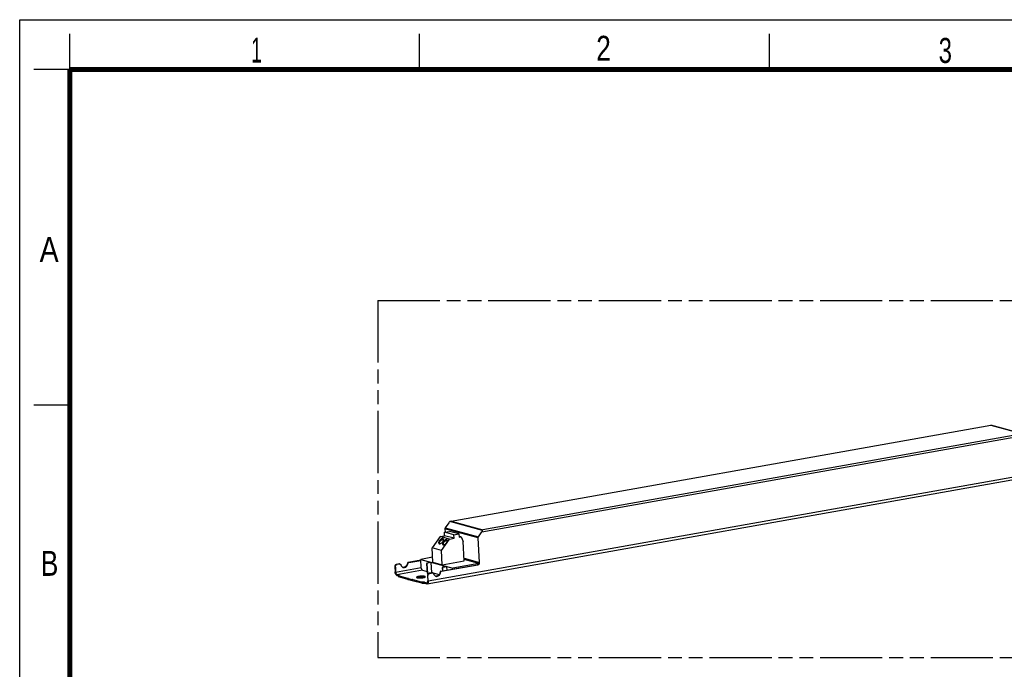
# Model space of a CAD drawing. Header units: millimetres. Extents: x 0 to 210, y 0 to 297.
# Tile 3 of 4: x 0 to 138, y 206 to 297. Entities that reach past the tile are written whole.
import ezdxf

# ---------------------------------------------------------------- set-up
doc = ezdxf.new("R2010")
doc.units = ezdxf.units.MM
doc.header["$LTSCALE"] = 19.36
doc.linetypes.add('PHANTOM', pattern=[0.8, 0.45, -0.05, 0.1, -0.05, 0.1, -0.05])
doc.layers.get('0').update_dxf_attribs({"linetype": 'CONTINUOUS'})
doc.layers.add('DEFAULT_3', color=7, linetype='PHANTOM')
doc.styles.add('TEXTSTYLE_2', font='txt', dxfattribs={"width": 0.75})

msp = doc.modelspace()

# ---------------------------------------------------------------- linework, layer by layer
at = {"color": 2, "linetype": 'Continuous'}
for p, q in [((0, 0), (0, 297)), ((0, 297), (210, 297)), ((7, 290), (7, 295)), ((56, 290), (56, 295)), ((105, 290), (105, 295)), ((7, 290), (2, 290)), ((7, 243), (2, 243))]:
    msp.add_line(p, q, dxfattribs=at)
at = {"color": 7, "linetype": 'Continuous'}
for p, q in [((60.40202, 226.75877), (135.98213, 240.19854)), ((135.9927, 240.19807), (140.46723, 238.98776)), ((57.05311, 217.98923), (148.78034, 234.30031)), ((60.07661, 226.53626), (59.57674, 225.82586)), ((59.47529, 225.1948), (60.19271, 225.32237)), ((59.50347, 224.72513), (59.47529, 225.1948)), ((60.79321, 224.83831), (59.47529, 225.1948)), ((59.53293, 225.67122), (59.56061, 225.20997)), ((61.51062, 224.96589), (60.19271, 225.32237)), ((60.79321, 224.83831), (61.51062, 224.96589)), ((60.82139, 224.36865), (60.79321, 224.83831)), ((61.51062, 224.96589), (61.53881, 224.49622)), ((64.22822, 224.56768), (64.72809, 225.27809)), ((58.86292, 224.61123), (57.74148, 223.01746)), ((58.86292, 224.61123), (59.50347, 224.72513)), ((60.18084, 224.25475), (58.86292, 224.61123)), ((59.0594, 222.66097), (60.18084, 224.25475)), ((60.82139, 224.36865), (59.50347, 224.72513)), ((60.18084, 224.25475), (60.82139, 224.36865)), ((61.83676, 224.54921), (61.53066, 224.632)), ((61.53881, 224.49622), (61.83676, 224.54921)), ((61.83676, 224.54921), (62.09177, 223.91221)), ((62.25388, 221.21106), (62.09177, 223.91221)), ((64.3907, 220.97568), (64.18441, 224.41304)), ((57.86131, 221.0208), (57.74148, 223.01746)), ((59.0594, 222.66097), (57.74148, 223.01746)), ((59.17923, 220.66432), (59.0594, 222.66097)), ((53.15942, 220.76716), (52.762, 220.69649)), ((53.23679, 220.74616), (52.83952, 220.67552)), ((53.28477, 220.74419), (53.20724, 220.76516)), ((54.37354, 220.82963), (54.29608, 220.85117)), ((56.16833, 221.30221), (54.41449, 220.99034)), ((54.49191, 220.96935), (56.1704, 221.26782)), ((57.82086, 221.69481), (56.16247, 221.39991)), ((56.23029, 220.26979), (56.16247, 221.39991)), ((56.16247, 221.39991), (60.6589, 220.18368)), ((56.98758, 220.81721), (57.06862, 219.46693)), ((57.56056, 220.97843), (57.0353, 220.88503)), ((57.14614, 219.44596), (57.06511, 220.79624)), ((57.63808, 220.95746), (57.11283, 220.86406)), ((57.63808, 220.95746), (57.56056, 220.97843)), ((57.72264, 219.54847), (57.63808, 220.95746)), ((57.86131, 221.0208), (59.17923, 220.66432)), ((58.98845, 219.75313), (64.07457, 220.65755)), ((59.06582, 219.73214), (64.1521, 220.63658)), ((59.17923, 220.66432), (62.25388, 221.21106)), ((64.28063, 220.8277), (60.6589, 220.18368)), ((64.28063, 220.8277), (62.24383, 221.37863)), ((52.52339, 220.35739), (52.56567, 219.65289)), ((52.60092, 220.33642), (52.6432, 219.63192)), ((53.12772, 219.18321), (52.83313, 219.2629)), ((56.42023, 219.90076), (57.05285, 219.72964)), ((57.06862, 219.46693), (57.14614, 219.44596)), ((57.14614, 219.44596), (57.72264, 219.54847)), ((57.73337, 219.52995), (57.33595, 219.45928)), ((57.41348, 219.43831), (57.81075, 219.50896)), ((57.72264, 219.54847), (58.73553, 219.2745)), ((57.85872, 219.50698), (57.7812, 219.52795)), ((58.9475, 219.59243), (58.87004, 219.61396)), ((59.15827, 220.23006), (59.1848, 219.78805)), ((59.73125, 220.39128), (59.20599, 220.29788)), ((59.26026, 219.80147), (59.2358, 220.20909)), ((59.80877, 220.37031), (59.28352, 220.27691)), ((59.80877, 220.37031), (59.73125, 220.39128)), ((59.83676, 219.90398), (59.80877, 220.37031)), ((60.66683, 220.05158), (60.6589, 220.18368)), ((53.02835, 219.06571), (52.84194, 219.11613)), ((53.02655, 219.09571), (53.03536, 218.94894)), ((54.33672, 218.74133), (53.02655, 219.09571)), ((54.34553, 218.59456), (53.03536, 218.94894)), ((54.36234, 218.74588), (54.33672, 218.74133)), ((54.33672, 218.74133), (54.34553, 218.59456)), ((54.37115, 218.59911), (54.34553, 218.59456)), ((54.44459, 218.74661), (55.01828, 218.59143)), ((54.4534, 218.59984), (54.97913, 218.45763)), ((54.99804, 218.57393), (54.97242, 218.56938)), ((54.97242, 218.56938), (54.98123, 218.42261)), ((56.28259, 218.21499), (54.97242, 218.56938)), ((56.29139, 218.06822), (54.98123, 218.42261)), ((56.29139, 218.06822), (56.28259, 218.21499)), ((56.69386, 218.21861), (56.98845, 218.13893)), ((56.70267, 218.07184), (56.99726, 217.99216)), ((57.09735, 219.12018), (57.13963, 218.41569)), ((57.21715, 218.39472), (57.17487, 219.09921))]:
    msp.add_line(p, q, dxfattribs=at)
at = {"color": 9, "linetype": 'Continuous'}
for p, q in [((60.42646, 226.75749), (135.96565, 240.18999)), ((140.40006, 238.99052), (135.96565, 240.18999)), ((64.72809, 225.27809), (140.77457, 238.80079)), ((140.40006, 238.99052), (64.86087, 225.55803)), ((57.21715, 218.39472), (148.94438, 234.7058)), ((64.8144, 225.45453), (60.2265, 226.69551)), ((60.42646, 226.75749), (64.86087, 225.55803)), ((64.18441, 224.41304), (59.53293, 225.67122)), ((59.57674, 225.82586), (64.22822, 224.56768)), ((52.762, 220.69649), (52.83952, 220.67552)), ((53.23679, 220.74616), (53.15942, 220.76716)), ((54.41443, 220.99033), (54.49195, 220.96936)), ((57.06511, 220.79624), (56.98758, 220.81721)), ((57.0353, 220.88503), (57.11283, 220.86406)), ((62.23298, 221.55933), (64.3907, 220.97568)), ((64.1521, 220.63658), (64.07457, 220.65755)), ((52.60092, 220.33642), (52.52339, 220.35739)), ((52.6432, 219.63192), (56.23029, 220.26979)), ((56.42023, 219.90076), (52.83313, 219.2629)), ((57.33595, 219.45928), (57.41348, 219.43831)), ((57.81075, 219.50896), (57.73337, 219.52995)), ((58.98837, 219.75312), (59.0659, 219.73215)), ((59.2358, 220.20909), (59.15827, 220.23006)), ((59.20599, 220.29788), (59.28352, 220.27691)), ((53.13132, 219.12325), (53.12772, 219.18321)), ((54.37115, 218.59911), (54.36234, 218.74588)), ((54.44459, 218.74661), (54.4534, 218.59984)), ((55.01899, 218.57946), (55.01828, 218.59143)), ((56.69386, 218.21861), (56.70267, 218.07184)), ((56.98845, 218.13893), (57.06188, 218.15198)), ((57.17487, 219.09921), (57.09735, 219.12018))]:
    msp.add_line(p, q, dxfattribs=at)
at = {"color": 7, "linetype": 'Continuous', "const_width": 0.7}
for points in [[(7, 7), (7, 290)], [(7, 290), (203, 290)]]:
    msp.add_lwpolyline(points, dxfattribs=at)
at = {"color": 7, "linetype": 'Continuous'}
for centre, radius, start, end in [((60.42964, 226.36382), 0.39368, 90.4636179, 100.0255319), ((53.74281, 220.71783), 0.4332, 260.6678175, 267.2509044), ((53.73295, 220.77846), 0.49503, 286.3442784, 292.3675487), ((54.96848, 218.74127), 0.16993, 280.0181903, 282.6843548), ((58.3167, 219.48014), 0.43271, 260.5910598, 267.1839736), ((58.39425, 219.45862), 0.43216, 254.9033494, 267.1852149), ((58.39461, 219.46862), 0.44217, 267.2030355, 273.6969382)]:
    msp.add_arc(centre, radius, start, end, dxfattribs=at)
for centre, start_param, end_param in [((60.18514, 226.50691), 0.936480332, 1.721878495), ((64.61955, 225.30744), -1.419714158, -0.634315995)]:
    msp.add_ellipse(centre, major_axis=(0.18146, 0.23025), ratio=0.356831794, start_param=start_param, end_param=end_param, dxfattribs=at)
for points, knots in [([(135.96565, 240.18999), (135.96695, 240.19111), (135.97184, 240.19496), (135.97769, 240.19775), (135.98213, 240.19854)], [0, 0, 0, 0, 0.276092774, 1, 1, 1, 1]), ([(64.8144, 225.45453), (64.81937, 225.4772), (64.83, 225.51376), (64.84953, 225.54822), (64.86087, 225.55803)], [0, 0, 0, 0, 0.607630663, 1, 1, 1, 1]), ([(59.2577, 224.31984), (59.22592, 224.32843), (59.14705, 224.32284), (59.03086, 224.27176), (58.91107, 224.1847), (58.80237, 224.07095), (58.71758, 223.94445), (58.67253, 223.83497), (58.65962, 223.75392), (58.66164, 223.70259), (58.67517, 223.65887), (58.69256, 223.63567), (58.70257, 223.62661)], [0, 0, 0, 0, 0.096251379, 0.220894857, 0.368470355, 0.52613798, 0.678554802, 0.811639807, 0.868099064, 0.917386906, 0.960531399, 1, 1, 1, 1]), ([(58.70257, 223.62661), (58.71277, 223.61737), (58.72919, 223.60752), (58.74688, 223.60176), (58.75155, 223.60049)], [0, 0, 0, 0, 0.739910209, 1, 1, 1, 1]), ([(58.75155, 223.60049), (58.78333, 223.5919), (58.8622, 223.59749), (58.97839, 223.64857), (59.09818, 223.73563), (59.20688, 223.84938), (59.29166, 223.97589), (59.33672, 224.08536), (59.34963, 224.16641), (59.34761, 224.21774), (59.33408, 224.26146), (59.31669, 224.28466), (59.30668, 224.29372)], [0, 0, 0, 0, 0.096251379, 0.220894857, 0.368470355, 0.52613798, 0.678554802, 0.811639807, 0.868099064, 0.917386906, 0.960531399, 1, 1, 1, 1]), ([(58.75857, 223.63047), (58.75586, 223.66123), (58.76447, 223.73053), (58.82078, 223.87643), (58.92303, 224.01558), (59.0514, 224.13105), (59.1528, 224.19633), (59.24974, 224.23457), (59.31424, 224.23989), (59.34181, 224.23499)], [0, 0, 0, 0, 0.101690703, 0.225339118, 0.512924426, 0.658940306, 0.793074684, 0.907745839, 1, 1, 1, 1]), ([(59.80037, 224.17305), (59.76859, 224.18165), (59.68972, 224.17605), (59.57353, 224.12498), (59.45374, 224.03791), (59.34504, 223.92416), (59.26026, 223.79766), (59.2152, 223.68819), (59.20229, 223.60713), (59.20431, 223.5558), (59.21784, 223.51208), (59.23523, 223.48888), (59.24524, 223.47982)], [0, 0, 0, 0, 0.096251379, 0.220894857, 0.368470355, 0.52613798, 0.678554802, 0.811639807, 0.868099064, 0.917386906, 0.960531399, 1, 1, 1, 1]), ([(59.24524, 223.47982), (59.25544, 223.47058), (59.27186, 223.46073), (59.28955, 223.45497), (59.29422, 223.45371)], [0, 0, 0, 0, 0.739910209, 1, 1, 1, 1]), ([(59.30668, 224.29372), (59.29648, 224.30296), (59.28006, 224.31281), (59.26237, 224.31857), (59.2577, 224.31984)], [0, 0, 0, 0, 0.739910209, 1, 1, 1, 1]), ([(59.29422, 223.45371), (59.326, 223.44511), (59.40487, 223.45071), (59.52106, 223.50178), (59.64085, 223.58884), (59.74955, 223.7026), (59.83434, 223.8291), (59.87939, 223.93857), (59.8923, 224.01963), (59.89028, 224.07095), (59.87675, 224.11468), (59.85936, 224.13788), (59.84935, 224.14694)], [0, 0, 0, 0, 0.096251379, 0.220894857, 0.368470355, 0.52613798, 0.678554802, 0.811639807, 0.868099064, 0.917386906, 0.960531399, 1, 1, 1, 1]), ([(59.30124, 223.48369), (59.29853, 223.51444), (59.30715, 223.58374), (59.36345, 223.72965), (59.4657, 223.86879), (59.59407, 223.98427), (59.69547, 224.04955), (59.79242, 224.08778), (59.85691, 224.0931), (59.88449, 224.08821)], [0, 0, 0, 0, 0.101690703, 0.225339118, 0.512924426, 0.658940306, 0.793074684, 0.907745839, 1, 1, 1, 1]), ([(59.84935, 224.14694), (59.83915, 224.15617), (59.82273, 224.16602), (59.80504, 224.17179), (59.80037, 224.17305)], [0, 0, 0, 0, 0.739910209, 1, 1, 1, 1]), ([(52.762, 220.69649), (52.72768, 220.69039), (52.6591, 220.66104), (52.55272, 220.55405), (52.51881, 220.43378), (52.52339, 220.35739)], [0, 0, 0, 0, 0.234634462, 0.484849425, 1, 1, 1, 1]), ([(52.60092, 220.33642), (52.59728, 220.39694), (52.62226, 220.51927), (52.7055, 220.61404), (52.7556, 220.64383)], [0, 0, 0, 0, 0.509892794, 1, 1, 1, 1]), ([(52.7556, 220.64383), (52.76219, 220.64775), (52.7886, 220.66199), (52.81754, 220.67161), (52.83952, 220.67552)], [0, 0, 0, 0, 0.255696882, 1, 1, 1, 1]), ([(53.28477, 220.74419), (53.30492, 220.73874), (53.34383, 220.71409), (53.3638, 220.67337), (53.36923, 220.6516)], [0, 0, 0, 0, 0.481949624, 1, 1, 1, 1]), ([(53.36923, 220.6516), (53.39071, 220.56397), (53.45306, 220.43808), (53.58828, 220.32413), (53.66729, 220.28952), (53.70774, 220.27858)], [0, 0, 0, 0, 0.515576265, 0.760550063, 1, 1, 1, 1]), ([(53.89961, 220.27068), (53.9593, 220.28129), (54.07862, 220.32797), (54.22546, 220.4564), (54.33064, 220.62909), (54.36579, 220.76193), (54.37354, 220.82963)], [0, 0, 0, 0, 0.233172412, 0.479987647, 0.73792525, 1, 1, 1, 1]), ([(54.29608, 220.85117), (54.28303, 220.73639), (54.20259, 220.51642), (54.02177, 220.36197), (53.92133, 220.32068)], [0, 0, 0, 0, 0.515451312, 1, 1, 1, 1]), ([(54.41449, 220.99034), (54.38432, 220.98496), (54.32554, 220.94727), (54.29998, 220.88429), (54.29608, 220.85117)], [0, 0, 0, 0, 0.478925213, 1, 1, 1, 1]), ([(54.37354, 220.82963), (54.37734, 220.86284), (54.4028, 220.92603), (54.46167, 220.96395), (54.49191, 220.96935)], [0, 0, 0, 0, 0.521044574, 1, 1, 1, 1]), ([(57.0353, 220.88503), (57.02139, 220.88255), (56.99478, 220.86327), (56.98666, 220.83249), (56.98758, 220.81721)], [0, 0, 0, 0, 0.480091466, 1, 1, 1, 1]), ([(57.06511, 220.79624), (57.06419, 220.81152), (57.0723, 220.8423), (57.09891, 220.86158), (57.11283, 220.86406)], [0, 0, 0, 0, 0.519908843, 1, 1, 1, 1]), ([(64.28063, 220.8277), (64.2605, 220.7846), (64.20423, 220.70818), (64.11796, 220.66527), (64.07457, 220.65755)], [0, 0, 0, 0, 0.519077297, 1, 1, 1, 1]), ([(64.1521, 220.63658), (64.18642, 220.64269), (64.255, 220.67204), (64.36137, 220.77902), (64.39529, 220.89929), (64.3907, 220.97568)], [0, 0, 0, 0, 0.234634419, 0.484849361, 1, 1, 1, 1]), ([(52.84194, 219.11613), (52.80497, 219.12613), (52.72962, 219.18137), (52.64865, 219.30658), (52.58889, 219.46943), (52.56941, 219.5906), (52.56567, 219.65289)], [0, 0, 0, 0, 0.181969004, 0.420963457, 0.703480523, 1, 1, 1, 1]), ([(52.6432, 219.63192), (52.64577, 219.5891), (52.65916, 219.50579), (52.70024, 219.39383), (52.75591, 219.30775), (52.80771, 219.26977), (52.83313, 219.2629)], [0, 0, 0, 0, 0.296519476, 0.579036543, 0.818030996, 1, 1, 1, 1]), ([(53.70774, 220.27858), (53.75407, 220.26605), (53.81971, 220.25989), (53.88356, 220.26783), (53.89961, 220.27068)], [0, 0, 0, 0, 0.746407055, 1, 1, 1, 1]), ([(53.87225, 220.30344), (53.85993, 220.29983), (53.81086, 220.28754), (53.75973, 220.28332), (53.72204, 220.28513)], [0, 0, 0, 0, 0.253860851, 1, 1, 1, 1]), ([(56.42023, 219.90076), (56.39481, 219.90764), (56.34301, 219.94561), (56.28734, 220.03169), (56.24626, 220.14366), (56.23287, 220.22696), (56.23029, 220.26979)], [0, 0, 0, 0, 0.181969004, 0.420963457, 0.703480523, 1, 1, 1, 1]), ([(57.33595, 219.45928), (57.30163, 219.45318), (57.23305, 219.42383), (57.12668, 219.31685), (57.09276, 219.19658), (57.09735, 219.12018)], [0, 0, 0, 0, 0.234634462, 0.484849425, 1, 1, 1, 1]), ([(57.17487, 219.09921), (57.17124, 219.15974), (57.19621, 219.28206), (57.27946, 219.37683), (57.32955, 219.40662)], [0, 0, 0, 0, 0.509892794, 1, 1, 1, 1]), ([(57.32955, 219.40662), (57.33615, 219.41054), (57.36255, 219.42478), (57.3915, 219.4344), (57.41348, 219.43831)], [0, 0, 0, 0, 0.255696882, 1, 1, 1, 1]), ([(57.85872, 219.50698), (57.87887, 219.50153), (57.91779, 219.47688), (57.93775, 219.43616), (57.94319, 219.41439)], [0, 0, 0, 0, 0.481949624, 1, 1, 1, 1]), ([(57.94319, 219.41439), (57.96466, 219.32676), (58.02702, 219.20087), (58.16223, 219.08692), (58.24125, 219.05231), (58.2817, 219.04137)], [0, 0, 0, 0, 0.515572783, 0.760548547, 1, 1, 1, 1]), ([(58.87004, 219.61396), (58.86233, 219.54622), (58.82726, 219.41326), (58.7221, 219.2404), (58.57522, 219.11182), (58.45583, 219.06508), (58.3961, 219.05446)], [0, 0, 0, 0, 0.262063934, 0.520006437, 0.766828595, 1, 1, 1, 1]), ([(58.42312, 219.02737), (58.48705, 219.03149), (58.6181, 219.06926), (58.78201, 219.19697), (58.9001, 219.37795), (58.93919, 219.51992), (58.9475, 219.59243)], [0, 0, 0, 0, 0.231560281, 0.47753527, 0.736229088, 1, 1, 1, 1]), ([(58.98845, 219.75313), (58.95827, 219.74776), (58.89949, 219.71006), (58.87394, 219.64708), (58.87004, 219.61396)], [0, 0, 0, 0, 0.47892523, 1, 1, 1, 1]), ([(58.9475, 219.59243), (58.9513, 219.62562), (58.97674, 219.6888), (59.03559, 219.72673), (59.06582, 219.73214)], [0, 0, 0, 0, 0.521035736, 1, 1, 1, 1]), ([(59.20599, 220.29788), (59.19208, 220.2954), (59.16547, 220.27612), (59.15736, 220.24534), (59.15827, 220.23006)], [0, 0, 0, 0, 0.480091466, 1, 1, 1, 1]), ([(59.2358, 220.20909), (59.23488, 220.22437), (59.243, 220.25515), (59.2696, 220.27443), (59.28352, 220.27691)], [0, 0, 0, 0, 0.519908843, 1, 1, 1, 1]), ([(53.02655, 219.09571), (53.06277, 219.10215), (53.11033, 219.11326), (53.15851, 219.13444), (53.17132, 219.14955), (53.17096, 219.15562)], [0, 0, 0, 0, 0.683942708, 0.886844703, 1, 1, 1, 1]), ([(53.17096, 219.15562), (53.17059, 219.1619), (53.15514, 219.17579), (53.13872, 219.18024), (53.12772, 219.18321)], [0, 0, 0, 0, 0.355416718, 1, 1, 1, 1]), ([(54.44459, 218.74661), (54.43266, 218.74983), (54.4047, 218.75043), (54.37727, 218.74854), (54.36234, 218.74588)], [0, 0, 0, 0, 0.449069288, 1, 1, 1, 1]), ([(54.37115, 218.59911), (54.38608, 218.60177), (54.41351, 218.60366), (54.44147, 218.60306), (54.4534, 218.59984)], [0, 0, 0, 0, 0.550931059, 1, 1, 1, 1]), ([(55.00579, 218.57549), (55.01117, 218.5767), (55.01792, 218.57832), (55.02708, 218.58338), (55.02692, 218.58591)], [0, 0, 0, 0, 0.684767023, 1, 1, 1, 1]), ([(55.02692, 218.58591), (55.02689, 218.58647), (55.02519, 218.58982), (55.02116, 218.59065), (55.01828, 218.59143)], [0, 0, 0, 0, 0.156516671, 1, 1, 1, 1]), ([(56.71715, 219.02212), (56.67484, 219.03357), (56.57442, 219.04853), (56.34258, 219.06089), (56.09281, 219.04808), (55.87666, 219.01681), (55.76891, 218.99338), (55.7034, 218.97535), (55.64965, 218.95552), (55.60662, 218.93445), (55.57699, 218.90875), (55.57801, 218.89188)], [0, 0, 0, 0, 0.111649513, 0.257316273, 0.591342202, 0.746144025, 0.813433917, 0.871756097, 0.919846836, 0.956944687, 1, 1, 1, 1]), ([(55.57801, 218.89188), (55.57878, 218.87902), (55.59921, 218.8604), (55.63131, 218.84602), (55.65395, 218.83875), (55.66664, 218.83532)], [0, 0, 0, 0, 0.354838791, 0.637681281, 1, 1, 1, 1]), ([(55.66664, 218.83532), (55.69754, 218.82696), (55.76912, 218.81436), (55.93766, 218.79957), (56.17406, 218.8016), (56.41183, 218.82424), (56.58597, 218.85644), (56.66174, 218.87649), (56.6951, 218.88789)], [0, 0, 0, 0, 0.092487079, 0.209276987, 0.488592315, 0.774063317, 0.898129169, 1, 1, 1, 1]), ([(55.70718, 218.82601), (55.77665, 218.84866), (55.9386, 218.88094), (56.19296, 218.9074), (56.44871, 218.91159), (56.61342, 218.89893), (56.68516, 218.88477)], [0, 0, 0, 0, 0.222321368, 0.49989999, 0.777526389, 1, 1, 1, 1]), ([(56.69386, 218.21861), (56.66817, 218.22556), (56.60634, 218.23343), (56.46875, 218.23727), (56.35724, 218.22826), (56.28259, 218.21499)], [0, 0, 0, 0, 0.193219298, 0.449519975, 1, 1, 1, 1]), ([(56.29139, 218.06822), (56.36604, 218.08149), (56.47755, 218.0905), (56.61515, 218.08666), (56.67698, 218.07879), (56.70267, 218.07184)], [0, 0, 0, 0, 0.550480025, 0.806780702, 1, 1, 1, 1]), ([(56.6951, 218.88789), (56.69812, 218.88892), (56.70953, 218.89291), (56.72084, 218.89724), (56.72906, 218.90066)], [0, 0, 0, 0, 0.263377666, 1, 1, 1, 1]), ([(56.80579, 218.96556), (56.80501, 218.97842), (56.78458, 218.99704), (56.75248, 219.01142), (56.72985, 219.01869), (56.71715, 219.02212)], [0, 0, 0, 0, 0.354838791, 0.637681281, 1, 1, 1, 1]), ([(56.72906, 218.90066), (56.74061, 218.90547), (56.76105, 218.91513), (56.7897, 218.93288), (56.80653, 218.95317), (56.80579, 218.96556)], [0, 0, 0, 0, 0.360474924, 0.642200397, 1, 1, 1, 1]), ([(57.05311, 217.98923), (57.03944, 217.98681), (57.02023, 217.98689), (57.00193, 217.99089), (56.99726, 217.99216)], [0, 0, 0, 0, 0.741365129, 1, 1, 1, 1]), ([(57.02685, 218.13692), (57.04557, 218.14024), (57.08479, 218.16435), (57.12055, 218.22959), (57.1404, 218.3163), (57.1417, 218.38118), (57.13963, 218.41569)], [0, 0, 0, 0, 0.177183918, 0.399390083, 0.677871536, 1, 1, 1, 1]), ([(57.21715, 218.39472), (57.22016, 218.34453), (57.21827, 218.25015), (57.18941, 218.12403), (57.13739, 218.02914), (57.08034, 217.99407), (57.05311, 217.98923)], [0, 0, 0, 0, 0.322128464, 0.600609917, 0.822816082, 1, 1, 1, 1])]:
    msp.add_open_spline(points, degree=3, knots=knots, dxfattribs=at)
for points in [[(135.98213, 240.19854), (135.98561, 240.19916), (135.9893, 240.199), (135.9927, 240.19808)], [(60.2265, 226.69551), (60.26529, 226.72479), (60.31327, 226.74298), (60.36111, 226.75149)], [(59.57674, 225.82586), (59.54591, 225.78204), (59.52972, 225.7247), (59.53293, 225.67122)], [(58.76432, 223.59806), (58.76138, 223.60863), (58.75954, 223.61954), (58.75857, 223.63047)], [(59.30699, 223.45127), (59.30405, 223.46184), (59.30221, 223.47276), (59.30124, 223.48369)], [(64.18441, 224.41304), (64.1812, 224.46652), (64.19739, 224.52386), (64.22822, 224.56768)], [(53.20724, 220.76516), (53.19184, 220.76933), (53.17513, 220.76993), (53.15942, 220.76716)], [(53.23679, 220.74616), (53.25255, 220.74896), (53.26932, 220.74837), (53.28477, 220.74419)], [(57.7812, 219.52795), (57.7658, 219.53212), (57.74909, 219.53272), (57.73337, 219.52995)], [(57.81075, 219.50896), (57.82651, 219.51176), (57.84327, 219.51116), (57.85872, 219.50698)], [(56.98845, 218.13893), (57.00082, 218.13558), (57.01423, 218.13468), (57.02685, 218.13692)], [(58.3961, 219.05446), (58.363, 219.04857), (58.32902, 219.0463), (58.29544, 219.04795)]]:
    msp.add_open_spline(points, degree=3, dxfattribs=at)
at = {"layer": 'DEFAULT_3', "color": 91, "linetype": 'PHANTOM', "true_color": 0x80ff80}
for p, q in [((50.12864, 257.68), (50.12864, 207.68)), ((50.12864, 257.68), (150.12864, 257.68)), ((50.12864, 207.68), (150.12864, 207.68))]:
    msp.add_line(p, q, dxfattribs=at)

# ---------------------------------------------------------------- texts
at = {"color": 5, "linetype": 'Continuous', "style": 'TEXTSTYLE_2'}
for s, width, p in [('1', 0.571429, (32.41397, 291.00048)), ('2', 0.785714, (80.73138, 291.23958)), ('3', 0.714286, (128.68391, 290.94286)), ('A', 0.857143, (2.78732, 263.04806)), ('B', 0.785714, (2.95865, 219.09946))]:
    msp.add_text(s, height=3.5, dxfattribs=dict(at, width=width)).set_placement(p)

doc.saveas('drawing.dxf')
